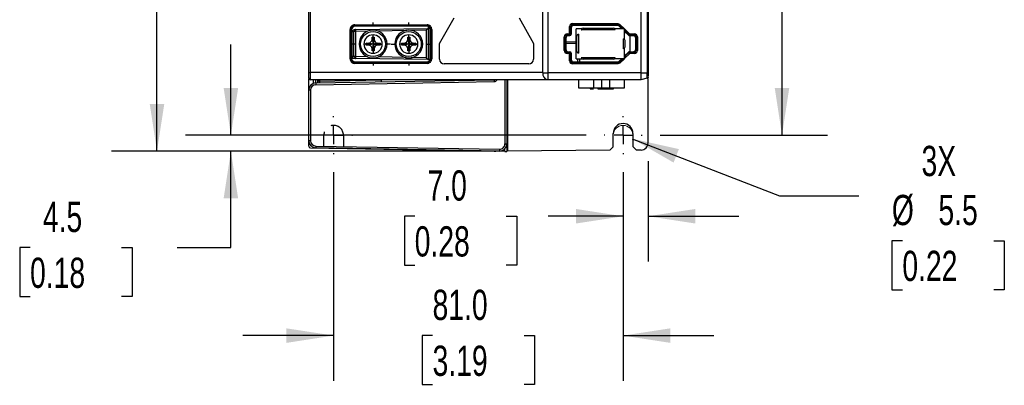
# Model space of a CAD drawing. Header units: millimetres. Extents: x 0 to 1118, y 0 to 864.
# Tile 3 of 20: x 231 to 507, y 173 to 275. Entities that reach past the tile are written whole.
import ezdxf

# ---------------------------------------------------------------- set-up
doc = ezdxf.new("R2010")
doc.units = ezdxf.units.MM
doc.header["$LTSCALE"] = 4
doc.linetypes.add('CENTERX2', pattern=[20.32, 12.7, -2.54, 2.54, -2.54])
doc.linetypes.add('HIDDEN', pattern=[1.905, 1.27, -0.635])
doc.layers.add('CENTER', color=40, linetype='CENTERX2')
doc.layers.add('HIDDEN', color=102, linetype='HIDDEN')
doc.layers.add('DIMENSIONS', color=140, linetype='Continuous', lineweight=25)
doc.styles.add('SLDTEXTSTYLE0', font='TXT', dxfattribs={"width": 0.7})
doc.dimstyles.new('SLDDIMSTYLE0', dxfattribs={"dimtxt": 8.632031, "dimasz": 13.208, "dimexe": 0, "dimexo": 0.0625, "dimgap": 2.158008, "dimtad": 0, "dimtih": 1, "dimtoh": 1, "dimrnd": 1e-09, "dimzin": 12, "dimdsep": 46, "dimtxsty": 'SLDTEXTSTYLE0', "dimsah": 1, "dimcen": 0, "dimadec": 0, "dimazin": 3, "dimtfac": 1, "dimtofl": 0, "dimtmove": 0, "dimatfit": 3, "dimfxl": 0, "dimfrac": 2, "dimtolj": 1, "dimtzin": 12, "dimarcsym": 0})
doc.dimstyles.new('SLDDIMSTYLE1', dxfattribs={"dimtxt": 8.632031, "dimasz": 13.208, "dimexe": 0, "dimexo": 0.0625, "dimgap": 2.158008, "dimtad": 0, "dimtih": 1, "dimtoh": 1, "dimrnd": 1e-09, "dimzin": 4, "dimdsep": 46, "dimtxsty": 'SLDTEXTSTYLE0', "dimsah": 1, "dimcen": 0.09, "dimadec": 0, "dimazin": 1, "dimtfac": 1, "dimtmove": 0, "dimatfit": 0, "dimfxl": 0, "dimfrac": 2, "dimtolj": 1, "dimtzin": 12, "dimarcsym": 0})
doc.dimstyles.new('SLDDIMSTYLE2', dxfattribs={"dimtxt": 8.632031, "dimasz": 13.208, "dimexe": 0, "dimexo": 0.0625, "dimgap": 2.158008, "dimtad": 0, "dimtih": 1, "dimtoh": 1, "dimrnd": 1e-09, "dimzin": 4, "dimdsep": 46, "dimtxsty": 'SLDTEXTSTYLE0', "dimsah": 1, "dimcen": 0.09, "dimadec": 0, "dimazin": 1, "dimtfac": 1, "dimtofl": 0, "dimtmove": 0, "dimatfit": 3, "dimfxl": 0, "dimfrac": 2, "dimtolj": 1, "dimtzin": 12, "dimarcsym": 0})
doc.dimstyles.new('SLDDIMSTYLE3', dxfattribs={"dimtxt": 8.632031, "dimasz": 13.208, "dimexe": 0, "dimexo": 0.0625, "dimgap": 2.158008, "dimtad": 0, "dimtih": 1, "dimtoh": 1, "dimrnd": 1e-09, "dimzin": 12, "dimdsep": 46, "dimtxsty": 'SLDTEXTSTYLE0', "dimsah": 1, "dimcen": 0.09, "dimadec": 0, "dimazin": 3, "dimtfac": 1, "dimtmove": 0, "dimatfit": 0, "dimfxl": 0, "dimfrac": 2, "dimtolj": 1, "dimtzin": 12, "dimarcsym": 0})

# ---------------------------------------------------------------- blocks, each defined once
blk = doc.blocks.new('_D')
at = {"layer": 'DIMENSIONS'}
for p, q in [((402.6, 242.1), (443.83, 226.07)), ((443.83, 226.07), (466.06, 226.07)), ((478.21, 213.53), (475.31, 213.53)), ((475.31, 213.53), (475.31, 199.82)), ((503.86, 213.53), (506.76, 213.53)), ((506.76, 213.53), (506.76, 199.82)), ((475.31, 199.82), (478.21, 199.82)), ((506.76, 199.82), (503.86, 199.82))]:
    blk.add_line(p, q, dxfattribs=at)
blk.add_solid([(402.6, 242.1), (414.17, 235.42), (415.65, 239.2)], dxfattribs=at)
at = {"layer": 'DIMENSIONS', "char_height": 8.467, "attachment_point": 1, "style": 'SLDTEXTSTYLE0'}
for s, insert in [('3X', (483.58, 240.1)), ('%%c', (475.28, 226.38)), ('5.5', (488.31, 226.38)), ('0.22', (478.21, 210.73))]:
    blk.add_mtext(s, dxfattribs=dict(at, insert=insert))
blk = doc.blocks.new('_D_3')
at = {"layer": 'DIMENSIONS'}
for p, q in [((307.46, 418.61), (256.84, 418.61)), ((269.54, 418.61), (269.54, 344.26)), ((256.72, 328.61), (253.82, 328.61)), ((253.82, 328.61), (253.82, 314.89)), ((282.37, 328.61), (285.27, 328.61)), ((285.27, 328.61), (285.27, 314.89)), ((253.82, 314.89), (256.72, 314.89)), ((285.27, 314.89), (282.37, 314.89)), ((269.54, 238.61), (269.54, 312.95)), ((362.55, 238.61), (256.84, 238.61))]:
    blk.add_line(p, q, dxfattribs=at)
for points in [[(269.54, 418.61), (267.51, 405.4), (271.58, 405.4)], [(269.54, 238.61), (271.58, 251.82), (267.51, 251.82)]]:
    blk.add_solid(points, dxfattribs=at)
at = {"layer": 'DIMENSIONS', "char_height": 8.467, "attachment_point": 1, "style": 'SLDTEXTSTYLE0'}
for s, insert in [('180.0', (253.13, 341.45)), ('7.09', (256.72, 325.8))]:
    blk.add_mtext(s, dxfattribs=dict(at, insert=insert))
blk = doc.blocks.new('_D_4')
at = {"layer": 'DIMENSIONS'}
for p, q in [((410.41, 413.11), (457.22, 413.11)), ((444.52, 413.11), (444.52, 343.75)), ((431.7, 328.1), (428.8, 328.1)), ((428.8, 328.1), (428.8, 314.38)), ((457.35, 328.1), (460.25, 328.1)), ((460.25, 328.1), (460.25, 314.38)), ((428.8, 314.38), (431.7, 314.38)), ((460.25, 314.38), (457.35, 314.38)), ((444.52, 243.09), (444.52, 312.45)), ((410.41, 243.09), (457.22, 243.09))]:
    blk.add_line(p, q, dxfattribs=at)
for points in [[(444.52, 413.11), (442.49, 399.9), (446.55, 399.9)], [(444.52, 243.09), (446.55, 256.3), (442.49, 256.3)]]:
    blk.add_solid(points, dxfattribs=at)
at = {"layer": 'DIMENSIONS', "char_height": 8.467, "attachment_point": 1, "style": 'SLDTEXTSTYLE0'}
for s, insert in [('170.0', (428.11, 340.95)), ('6.69', (431.7, 325.29))]:
    blk.add_mtext(s, dxfattribs=dict(at, insert=insert))
blk = doc.blocks.new('_D_5')
at = {"layer": 'DIMENSIONS'}
for p, q in [((407.04, 235.85), (407.04, 207.69)), ((400.04, 232.72), (400.04, 207.69)), ((341.69, 220.39), (338.79, 220.39)), ((338.79, 220.39), (338.79, 206.68)), ((367.34, 220.39), (370.24, 220.39)), ((370.24, 220.39), (370.24, 206.68)), ((400.04, 220.39), (379.04, 220.39)), ((407.04, 220.39), (432.44, 220.39)), ((338.79, 206.68), (341.69, 206.68)), ((370.24, 206.68), (367.34, 206.68))]:
    blk.add_line(p, q, dxfattribs=at)
for points in [[(400.04, 220.39), (386.83, 222.43), (386.83, 218.36)], [(407.04, 220.39), (420.24, 218.36), (420.24, 222.43)]]:
    blk.add_solid(points, dxfattribs=at)
at = {"layer": 'DIMENSIONS', "char_height": 8.467, "attachment_point": 1, "style": 'SLDTEXTSTYLE0'}
for s, insert in [('7.0', (345.28, 233.24)), ('0.28', (341.69, 217.59))]:
    blk.add_mtext(s, dxfattribs=dict(at, insert=insert))
blk = doc.blocks.new('_D_6')
at = {"layer": 'DIMENSIONS'}
for p, q in [((290.23, 243.09), (290.23, 268.49)), ((389.67, 243.09), (277.53, 243.09)), ((362.36, 238.61), (277.53, 238.61)), ((290.23, 211.6), (290.23, 238.61)), ((234, 211.6), (231.1, 211.6)), ((231.1, 211.6), (231.1, 197.88)), ((259.65, 211.6), (262.55, 211.6)), ((262.55, 211.6), (262.55, 197.88)), ((275.21, 211.6), (290.23, 211.6)), ((231.1, 197.88), (234, 197.88)), ((262.55, 197.88), (259.65, 197.88))]:
    blk.add_line(p, q, dxfattribs=at)
for points in [[(290.23, 243.09), (292.26, 256.3), (288.2, 256.3)], [(290.23, 238.61), (288.2, 225.4), (292.26, 225.4)]]:
    blk.add_solid(points, dxfattribs=at)
at = {"layer": 'DIMENSIONS', "char_height": 8.467, "attachment_point": 1, "style": 'SLDTEXTSTYLE0'}
for s, insert in [('4.5', (237.59, 224.45)), ('0.18', (234, 208.8))]:
    blk.add_mtext(s, dxfattribs=dict(at, insert=insert))
blk = doc.blocks.new('_D_8')
at = {"layer": 'DIMENSIONS'}
for p, q in [((318.99, 232.72), (318.99, 174.28)), ((400.04, 232.72), (400.04, 174.28)), ((318.99, 186.98), (293.59, 186.98)), ((346.69, 186.98), (343.79, 186.98)), ((343.79, 186.98), (343.79, 173.26)), ((372.34, 186.98), (375.24, 186.98)), ((375.24, 186.98), (375.24, 173.26)), ((400.04, 186.98), (425.44, 186.98)), ((343.79, 173.26), (346.69, 173.26)), ((375.24, 173.26), (372.34, 173.26))]:
    blk.add_line(p, q, dxfattribs=at)
for points in [[(318.99, 186.98), (305.78, 189.01), (305.78, 184.94)], [(400.04, 186.98), (413.24, 184.94), (413.24, 189.01)]]:
    blk.add_solid(points, dxfattribs=at)
at = {"layer": 'DIMENSIONS', "char_height": 8.467, "attachment_point": 1, "style": 'SLDTEXTSTYLE0'}
for s, insert in [('81.0', (346.69, 199.82)), ('3.19', (346.69, 184.17))]:
    blk.add_mtext(s, dxfattribs=dict(at, insert=insert))
blk = doc.blocks.new('SW_CENTERMARKSYMBOL_0')
at = {"layer": 'CENTER', "color": 0}
for p, q in [((0, 5.08), (0, 6.04)), ((-5.08, 0), (-6.04, 0)), ((0, 0), (-2.54, 0)), ((0, 0), (0, 2.54)), ((0, 0), (0, -2.54)), ((0, 0), (2.54, 0)), ((5.08, 0), (6.04, 0)), ((0, -5.08), (0, -6.04))]:
    blk.add_line(p, q, dxfattribs=at)
blk = doc.blocks.new('SW_CENTERMARKSYMBOL_1')
at = {"layer": 'CENTER', "color": 0}
for p, q in [((0, 5.08), (0, 6.04)), ((-5.08, 0), (-6.04, 0)), ((0, 0), (-2.54, 0)), ((0, 0), (0, 2.54)), ((0, 0), (0, -2.54)), ((0, 0), (2.54, 0)), ((5.08, 0), (6.04, 0)), ((0, -5.08), (0, -6.04))]:
    blk.add_line(p, q, dxfattribs=at)
blk = doc.blocks.new('SW_CENTERMARKSYMBOL_3')
at = {"layer": 'CENTER', "color": 0}
for p, q in [((0, 5.08), (0, 5.29)), ((-5.08, 0), (-5.29, 0)), ((0, 0), (-2.54, 0)), ((0, 0), (0, 2.54)), ((0, 0), (0, -2.54)), ((0, 0), (2.54, 0)), ((5.08, 0), (5.29, 0)), ((0, -5.08), (0, -5.29))]:
    blk.add_line(p, q, dxfattribs=at)
blk = doc.blocks.new('SW_CENTERMARKSYMBOL_4')
at = {"layer": 'CENTER', "color": 0}
for p, q in [((0, 5.08), (0, 5.29)), ((-5.08, 0), (-5.29, 0)), ((0, 0), (-2.54, 0)), ((0, 0), (0, 2.54)), ((0, 0), (0, -2.54)), ((0, 0), (2.54, 0)), ((5.08, 0), (5.29, 0)), ((0, -5.08), (0, -5.29))]:
    blk.add_line(p, q, dxfattribs=at)

msp = doc.modelspace()

# ---------------------------------------------------------------- linework, layer by layer
for p, q in [((312.036, 260.606), (312.036, 386.894)), ((312.536, 260.606), (312.536, 386.894)), ((377.547, 260.606), (377.547, 386.894)), ((378.95, 387.263), (378.95, 260.505)), ((405.123, 260.506), (405.123, 387.263)), ((406.811, 387.514), (406.811, 260.506)), ((407.036, 387.684), (407.036, 260.505)), ((348.64, 268.766), (352.705, 275.938)), ((370.891, 275.94), (374.956, 268.77)), ((324.919, 274.021), (345.154, 274.021)), ((324.919, 274.021), (324.919, 273.815)), ((324.919, 273.722), (345.154, 273.722)), ((325.035, 273.606), (324.919, 273.722)), ((345.037, 273.606), (325.035, 273.606)), ((325.128, 272.651), (345.436, 273.006)), ((345.154, 273.722), (345.037, 273.606)), ((345.154, 274.021), (345.154, 273.815)), ((345.436, 273.519), (345.436, 273.006)), ((345.436, 273.006), (345.436, 264.251)), ((385.071, 271.651), (385.071, 273.547)), ((385.071, 273.547), (385.291, 273.547)), ((385.291, 273.547), (385.398, 273.547)), ((385.398, 271.651), (385.398, 273.547)), ((385.589, 273.354), (385.398, 273.547)), ((385.589, 271.458), (385.589, 273.354)), ((385.868, 274.349), (392.036, 274.349)), ((385.89, 274.051), (385.893, 274.051)), ((385.893, 274.051), (392.036, 274.05)), ((385.893, 274.051), (386.087, 273.856)), ((386.084, 273.856), (386.087, 273.856)), ((386.087, 273.856), (392.036, 273.856)), ((386.936, 264.504), (386.936, 272.904)), ((388.48, 272.904), (386.936, 272.904)), ((388.839, 273.056), (397.336, 273.056)), ((392.036, 274.349), (398.575, 274.349)), ((392.036, 274.05), (398.545, 274.051)), ((392.036, 273.856), (398.467, 273.856)), ((400.436, 272.904), (397.695, 272.904)), ((398.467, 273.856), (398.545, 274.051)), ((398.467, 273.856), (398.471, 273.856)), ((398.545, 274.051), (398.549, 274.051)), ((398.892, 273.908), (398.815, 273.714)), ((398.815, 273.714), (399.65, 272.904)), ((399.926, 272.904), (398.892, 273.908)), ((399.127, 274.123), (400.386, 272.904)), ((400.436, 269.965), (400.436, 272.904)), ((323.621, 264.488), (323.621, 272.723)), ((323.827, 272.723), (323.621, 272.723)), ((323.92, 264.488), (323.92, 272.723)), ((323.92, 272.723), (324.036, 272.607)), ((324.036, 272.607), (324.036, 264.604)), ((324.147, 265.122), (324.147, 272.134)), ((325.128, 272.151), (324.636, 272.151)), ((324.636, 265.105), (324.636, 272.151)), ((328.555, 272.211), (325.128, 272.151)), ((325.128, 272.151), (325.128, 265.105)), ((329.744, 269.898), (329.753, 270.544)), ((329.753, 270.544), (330.32, 270.544)), ((329.753, 270.544), (330.036, 268.606)), ((330.32, 270.544), (330.036, 268.606)), ((330.32, 270.544), (330.329, 269.898)), ((339.517, 272.402), (331.278, 272.258)), ((339.744, 269.898), (339.753, 270.544)), ((339.753, 270.544), (340.32, 270.544)), ((339.753, 270.544), (340.036, 268.606)), ((340.32, 270.544), (340.036, 268.606)), ((340.32, 270.544), (340.329, 269.898)), ((344.928, 272.497), (340.472, 272.419)), ((344.928, 272.497), (344.928, 264.76)), ((346.036, 272.607), (346.152, 272.723)), ((346.036, 264.604), (346.036, 272.607)), ((346.152, 272.723), (346.152, 264.488)), ((346.452, 272.723), (346.245, 272.723)), ((346.452, 272.723), (346.452, 264.488)), ((383.566, 266.765), (383.566, 270.646)), ((383.566, 270.646), (383.789, 270.646)), ((383.789, 270.646), (383.898, 270.646)), ((383.898, 266.765), (383.898, 270.646)), ((384.089, 270.453), (383.898, 270.646)), ((384.089, 266.958), (384.089, 270.453)), ((384.389, 271.151), (384.393, 271.151)), ((384.897, 271.151), (384.393, 271.151)), ((384.393, 271.151), (384.588, 270.956)), ((384.588, 270.956), (384.583, 270.956)), ((384.588, 270.956), (385.091, 270.956)), ((384.901, 271.151), (384.897, 271.151)), ((384.897, 271.151), (385.091, 270.956)), ((385.071, 271.651), (385.291, 271.651)), ((385.091, 270.956), (385.095, 270.956)), ((385.291, 271.651), (385.398, 271.651)), ((385.398, 271.651), (385.589, 271.458)), ((387.089, 266.576), (387.089, 270.836)), ((387.581, 271.335), (387.539, 271.333)), ((387.539, 271.333), (387.539, 266.078)), ((387.581, 271.335), (387.581, 266.076)), ((388.339, 272.564), (388.342, 272.606)), ((397.836, 272.564), (388.339, 272.564)), ((397.834, 272.606), (388.342, 272.606)), ((397.834, 272.606), (397.836, 272.564)), ((400.436, 272.855), (401.828, 271.508)), ((400.436, 272.139), (401.506, 271.098)), ((401.582, 271.292), (400.437, 272.407)), ((401.582, 271.292), (401.506, 271.098)), ((401.849, 270.956), (401.853, 270.956)), ((401.932, 271.152), (401.853, 270.956)), ((401.853, 270.956), (402.99, 270.956)), ((401.932, 271.152), (401.926, 271.152)), ((403.186, 271.153), (401.932, 271.152)), ((401.967, 271.451), (403.227, 271.451)), ((402.003, 266.455), (402.003, 270.956)), ((402.99, 270.956), (403.186, 271.153)), ((402.998, 270.956), (402.99, 270.956)), ((403.186, 271.153), (403.192, 271.152)), ((403.68, 270.644), (403.489, 270.451)), ((403.489, 270.451), (403.489, 266.96)), ((403.794, 270.644), (403.68, 270.644)), ((403.68, 270.644), (403.68, 266.767)), ((403.978, 270.644), (403.794, 270.644)), ((404.026, 270.644), (403.978, 270.644)), ((404.026, 270.644), (404.026, 266.767)), ((328.096, 268.606), (328.098, 268.889)), ((328.098, 268.322), (328.096, 268.606)), ((328.098, 268.889), (328.744, 268.898)), ((330.036, 268.606), (328.098, 268.889)), ((330.036, 268.606), (328.098, 268.322)), ((328.744, 268.313), (328.098, 268.322)), ((330.036, 268.606), (328.744, 268.898)), ((330.036, 268.606), (328.744, 268.313)), ((329.744, 269.898), (330.036, 268.606)), ((330.036, 268.606), (329.744, 267.313)), ((330.036, 268.606), (329.753, 266.667)), ((330.329, 269.898), (330.036, 268.606)), ((331.329, 268.898), (330.036, 268.606)), ((331.974, 268.889), (330.036, 268.606)), ((330.036, 268.606), (330.329, 267.313)), ((331.329, 268.313), (330.036, 268.606)), ((330.036, 268.606), (330.32, 266.667)), ((331.974, 268.322), (330.036, 268.606)), ((331.329, 268.898), (331.974, 268.889)), ((331.974, 268.322), (331.329, 268.313)), ((331.974, 268.889), (331.974, 268.322)), ((338.096, 268.606), (338.098, 268.889)), ((338.098, 268.322), (338.096, 268.606)), ((338.098, 268.889), (338.744, 268.898)), ((340.036, 268.606), (338.098, 268.889)), ((340.036, 268.606), (338.098, 268.322)), ((338.744, 268.313), (338.098, 268.322)), ((340.036, 268.606), (338.744, 268.898)), ((340.036, 268.606), (338.744, 268.313)), ((339.744, 269.898), (340.036, 268.606)), ((340.036, 268.606), (339.744, 267.313)), ((340.036, 268.606), (339.753, 266.667)), ((340.329, 269.898), (340.036, 268.606)), ((341.329, 268.898), (340.036, 268.606)), ((341.974, 268.889), (340.036, 268.606)), ((340.036, 268.606), (340.329, 267.313)), ((341.329, 268.313), (340.036, 268.606)), ((340.036, 268.606), (340.32, 266.667)), ((341.974, 268.322), (340.036, 268.606)), ((341.329, 268.898), (341.974, 268.889)), ((341.974, 268.322), (341.329, 268.313)), ((341.974, 268.889), (341.974, 268.322)), ((348.64, 264.377), (348.64, 268.766)), ((374.956, 268.77), (374.956, 264.377)), ((384.089, 269.269), (386.936, 269.195)), ((386.936, 268.695), (384.089, 268.769)), ((400.098, 270.105), (400.139, 270.103)), ((400.098, 267.306), (400.098, 270.105)), ((400.139, 267.308), (400.139, 270.103)), ((400.436, 264.504), (400.436, 267.446)), ((400.589, 267.806), (400.589, 269.606)), ((324.147, 265.122), (324.036, 265.124)), ((324.146, 264.639), (324.036, 264.642)), ((328.477, 265.047), (325.128, 265.105)), ((329.753, 266.667), (329.744, 267.313)), ((330.32, 266.667), (329.753, 266.667)), ((330.329, 267.313), (330.32, 266.667)), ((339.267, 264.859), (331.488, 264.994)), ((339.753, 266.667), (339.744, 267.313)), ((340.32, 266.667), (339.753, 266.667)), ((340.329, 267.313), (340.32, 266.667)), ((344.928, 264.76), (340.681, 264.834)), ((383.566, 266.765), (383.789, 266.765)), ((383.789, 266.765), (383.898, 266.765)), ((383.898, 266.765), (384.089, 266.958)), ((384.393, 266.26), (384.389, 266.26)), ((384.587, 266.455), (384.393, 266.26)), ((384.897, 266.26), (384.393, 266.26)), ((384.587, 266.456), (384.583, 266.456)), ((384.587, 266.455), (385.091, 266.456)), ((385.091, 266.456), (384.897, 266.26)), ((384.897, 266.26), (384.901, 266.26)), ((385.071, 263.864), (385.071, 265.76)), ((385.071, 265.76), (385.291, 265.76)), ((385.095, 266.455), (385.091, 266.456)), ((385.291, 265.76), (385.398, 265.76)), ((385.589, 265.953), (385.398, 265.76)), ((385.398, 263.864), (385.398, 265.76)), ((385.589, 264.057), (385.589, 265.953)), ((387.581, 266.076), (387.539, 266.078)), ((388.339, 264.847), (397.836, 264.847)), ((388.339, 264.847), (388.342, 264.806)), ((388.342, 264.806), (397.834, 264.806)), ((397.834, 264.806), (397.836, 264.847)), ((400.098, 267.306), (400.139, 267.308)), ((400.436, 265.272), (401.506, 266.313)), ((401.828, 265.903), (400.436, 264.556)), ((401.582, 266.119), (400.437, 265.004)), ((401.506, 266.313), (401.582, 266.119)), ((401.853, 266.456), (401.849, 266.455)), ((401.932, 266.259), (401.853, 266.456)), ((401.853, 266.455), (402.99, 266.455)), ((401.926, 266.259), (401.932, 266.259)), ((403.186, 266.258), (401.932, 266.259)), ((403.227, 265.96), (401.967, 265.96)), ((402.998, 266.456), (402.99, 266.456)), ((403.186, 266.258), (402.99, 266.455)), ((403.192, 266.259), (403.186, 266.258)), ((403.489, 266.96), (403.68, 266.767)), ((403.794, 266.767), (403.68, 266.767)), ((403.978, 266.767), (403.794, 266.767)), ((404.026, 266.767), (403.978, 266.767)), ((323.621, 264.488), (323.827, 264.488)), ((324.036, 264.604), (323.92, 264.488)), ((324.919, 263.489), (325.035, 263.606)), ((345.154, 263.489), (324.919, 263.489)), ((324.919, 263.19), (324.919, 263.396)), ((345.154, 263.19), (324.919, 263.19)), ((325.035, 263.606), (345.037, 263.606)), ((345.436, 264.251), (325.128, 264.605)), ((345.037, 263.606), (345.154, 263.489)), ((345.154, 263.19), (345.154, 263.396)), ((345.965, 264.242), (345.436, 264.251)), ((346.152, 264.488), (346.036, 264.604)), ((346.452, 264.488), (346.245, 264.488)), ((373.614, 263.035), (349.983, 263.035)), ((385.071, 263.864), (385.291, 263.864)), ((385.291, 263.864), (385.398, 263.864)), ((385.398, 263.864), (385.589, 264.057)), ((392.036, 263.062), (385.868, 263.061)), ((385.893, 263.36), (385.89, 263.36)), ((386.087, 263.556), (385.893, 263.36)), ((392.036, 263.361), (385.893, 263.36)), ((386.087, 263.556), (386.084, 263.556)), ((392.036, 263.556), (386.087, 263.556)), ((386.936, 264.504), (388.484, 264.504)), ((387.345, 263.556), (387.345, 264.504)), ((387.836, 264.504), (387.836, 263.556)), ((397.336, 264.356), (388.839, 264.356)), ((398.467, 263.556), (392.036, 263.556)), ((398.545, 263.36), (392.036, 263.361)), ((398.575, 263.062), (392.036, 263.062)), ((400.436, 264.504), (397.691, 264.504)), ((398.545, 263.36), (398.467, 263.556)), ((398.471, 263.556), (398.467, 263.556)), ((398.549, 263.36), (398.545, 263.36)), ((398.815, 263.697), (399.646, 264.504)), ((398.815, 263.697), (398.892, 263.503)), ((399.922, 264.503), (398.892, 263.503)), ((400.383, 264.504), (399.127, 263.288)), ((312.036, 259.106), (312.036, 260.606)), ((312.036, 260.606), (312.536, 260.606)), ((377.547, 260.606), (312.536, 260.606)), ((312.536, 258.606), (312.536, 260.606)), ((377.547, 260.606), (377.536, 260.503)), ((377.536, 260.503), (378.95, 260.505)), ((405.123, 260.506), (406.811, 260.506)), ((407.036, 260.505), (407.036, 259.545)), ((312.036, 255.725), (312.036, 259.001)), ((379.036, 258.606), (312.536, 258.606)), ((313.336, 257.587), (313.336, 258.606)), ((313.997, 257.225), (363.941, 258.097)), ((314.001, 257.725), (363.945, 258.597)), ((314.036, 257.726), (314.036, 258.606)), ((314.536, 258.243), (314.536, 258.606)), ((314.536, 257.735), (314.536, 258.243)), ((314.572, 258.243), (314.536, 258.243)), ((315.028, 258.243), (314.572, 258.243)), ((315.028, 258.606), (315.028, 258.243)), ((315.028, 258.243), (332.346, 258.545)), ((332.346, 258.606), (332.346, 258.045)), ((366.923, 258.606), (366.923, 240.641)), ((367.436, 258.606), (367.436, 240.641)), ((367.633, 258.606), (367.633, 238.607)), ((379.036, 258.606), (378.837, 258.655)), ((405.036, 258.606), (379.036, 258.606)), ((387.506, 258.606), (387.506, 256.311)), ((391.766, 258.606), (391.766, 256.394)), ((391.766, 256.394), (394.061, 256.394)), ((391.766, 256.315), (391.766, 256.394)), ((394.061, 256.394), (394.061, 258.606)), ((394.061, 256.394), (396.356, 256.394)), ((396.356, 256.394), (396.356, 258.606)), ((400.436, 256.311), (400.436, 258.606)), ((406.809, 259.049), (405.036, 258.606)), ((406.91, 259.074), (407.036, 259.106)), ((407.036, 240.934), (407.036, 259.001)), ((312.036, 241.538), (312.036, 255.725)), ((312.523, 255.725), (312.523, 241.538)), ((387.506, 256.311), (391.703, 256.311)), ((390.811, 256.306), (391.652, 256.306)), ((390.811, 256.306), (390.811, 256.106)), ((390.811, 256.106), (391.752, 256.106)), ((391.811, 256.306), (396.311, 256.306)), ((392.924, 256.306), (392.924, 256.106)), ((392.924, 256.106), (395.824, 256.106)), ((395.824, 256.306), (395.824, 256.106)), ((395.824, 256.106), (397.311, 256.106)), ((396.366, 256.306), (397.311, 256.306)), ((396.42, 256.311), (400.436, 256.311)), ((397.311, 256.106), (397.311, 256.306)), ((397.286, 239.866), (397.286, 243.606)), ((402.786, 243.606), (402.786, 239.932)), ((312.036, 240.012), (312.036, 241.538)), ((312.523, 241.538), (312.036, 241.538)), ((313.997, 240.038), (365.397, 239.141)), ((366.923, 240.641), (367.436, 240.641)), ((367.436, 240.641), (367.436, 239.606)), ((396.285, 238.857), (397.286, 239.866)), ((403.805, 238.923), (402.786, 239.932)), ((312.528, 239.512), (363.945, 238.614)), ((365.401, 238.641), (314.001, 239.538)), ((363.945, 238.614), (363.945, 238.666)), ((363.945, 238.614), (364.436, 238.606)), ((364.436, 238.606), (364.436, 238.658)), ((366.936, 238.562), (364.436, 238.606)), ((366.936, 238.562), (366.936, 239.333)), ((366.936, 238.562), (367.436, 238.553)), ((367.225, 239.764), (367.436, 239.606)), ((367.436, 239.606), (367.436, 238.553)), ((396.285, 238.857), (367.633, 238.607)), ((405.054, 238.934), (403.805, 238.923))]:
    msp.add_line(p, q)
at = {"flags": 128}
for points in [[(398.815, 273.714), (398.656, 273.818), (398.471, 273.856)], [(398.575, 274.349), (398.873, 274.29), (399.127, 274.123)], [(325.127, 272.16), (325.127, 272.159), (325.127, 272.158), (325.127, 272.157), (325.127, 272.155), (325.127, 272.154), (325.127, 272.153), (325.128, 272.152), (325.128, 272.151)], [(384.365, 271.45), (384.429, 271.45), (384.492, 271.45), (384.555, 271.45), (384.618, 271.45), (384.681, 271.45), (384.745, 271.45), (384.808, 271.45), (384.871, 271.45)], [(401.828, 271.508), (401.892, 271.465), (401.967, 271.451)], [(324.138, 264.658), (324.297, 264.654), (324.45, 264.651), (324.591, 264.648), (324.715, 264.645)], [(324.636, 265.105), (324.612, 265.106), (324.595, 265.107)], [(325.128, 265.105), (325.031, 265.105), (324.939, 265.105), (324.854, 265.105), (324.78, 265.105), (324.719, 265.105), (324.673, 265.105), (324.646, 265.105), (324.636, 265.105)], [(384.871, 265.961), (384.808, 265.961), (384.745, 265.961), (384.681, 265.961), (384.618, 265.961), (384.555, 265.961), (384.492, 265.961), (384.429, 265.961), (384.365, 265.961)], [(401.967, 265.96), (401.891, 265.945), (401.828, 265.903)], [(399.127, 263.288), (398.868, 263.119), (398.575, 263.062)], [(392.036, 260.505), (385.468, 260.505), (378.95, 260.505)], [(405.123, 260.506), (398.604, 260.505), (392.036, 260.505)], [(406.973, 259.155), (406.9, 259.088), (406.809, 259.049)], [(406.973, 260.506), (406.901, 260.506), (406.811, 260.506)], [(407.036, 260.505), (407.02, 260.505), (406.973, 260.506)], [(407.036, 259.34), (407.02, 259.242), (406.973, 259.155)], [(407.019, 259.269), (407.02, 259.266), (407.032, 259.291)], [(312.523, 255.725), (312.336, 255.725), (312.178, 255.725), (312.073, 255.725), (312.036, 255.725)]]:
    msp.add_lwpolyline(points, dxfattribs=at)
for centre in [(330.036, 268.606), (340.036, 268.606)]:
    msp.add_circle(centre, 3.5)
for centre, radius, start, end in [((324.918, 272.724), 1.297, 89.94524, 180.05476), ((324.917, 272.724), 0.997, 89.91349, 180.08194), ((325.035, 272.607), 0.998, 89.96546, 180.03379), ((357.164, 273.816), 32.246, 180.00245, 180.16784), ((358.26, 259.675), 18.497, 133.89063, 136.1194), ((345.038, 272.607), 0.998, 359.96401, 90.03523), ((345.155, 272.724), 1.297, 359.94524, 90.05476), ((268.835, 273.816), 76.319, 359.92909, 359.99897), ((345.155, 272.724), 0.997, 359.91351, 90.08191), ((385.872, 273.549), 0.801, 90.29387, 180.14286), ((385.896, 273.552), 0.499, 90.75008, 180.64689), ((386.089, 273.356), 0.5, 90.64423, 180.2064), ((387.779, 274.363), 1.911, 180.42218, 189.40963), ((388.839, 272.556), 0.5, 90, 174.26083), ((397.336, 272.556), 0.5, 5.73917, 90), ((397.036, 274.353), 1.538, 348.66974, 359.85152), ((398.543, 273.553), 0.498, 45.40851, 89.2809), ((398.019, 275.097), 1.476, 306.29019, 318.69674), ((323.826, 196.487), 76.236, 89.92901, 89.99897), ((325.133, 271.463), 1.193, 96.21358, 145.77762), ((316.94, 488.616), 216.602, 271.90667, 272.02745), ((325.136, 272.151), 0.5, 91, 180), ((332.124, 272.403), 7.001, 177.97187, 181.99292), ((330.036, 268.606), 3.9, 90, 270), ((330.036, 268.606), 2.571, 90, 180), ((330.036, 268.606), 3.9, 270, 90), ((330.036, 268.606), 2.571, 360, 90), ((340.036, 268.606), 3.9, 90, 270), ((340.036, 268.606), 2.571, 90, 180), ((340.036, 268.606), 3.9, 270, 90), ((340.036, 268.606), 2.571, 0, 90), ((346.247, 240.475), 32.248, 90.00245, 90.16783), ((384.368, 270.648), 0.802, 90.18142, 180.15005), ((384.399, 270.65), 0.501, 91.23372, 180.48573), ((384.59, 270.455), 0.5, 90.78922, 180.26863), ((385.284, 271.385), 0.92, 175.94422, 194.7076), ((385.863, 271.385), 0.994, 176.23945, 193.59836), ((384.871, 271.651), 0.2, 270.14153, 0.10486), ((384.896, 271.653), 0.502, 270.60364, 359.76969), ((385.089, 271.456), 0.5, 270.7228, 0.19741), ((387.589, 270.836), 0.5, 95.73917, 180), ((401.856, 271.457), 0.501, 225.74132, 269.19685), ((400.982, 272.221), 1.107, 302.86354, 319.84668), ((401.93, 271.654), 0.502, 226.19333, 269.55712), ((401.233, 271.384), 0.736, 341.61421, 5.2099), ((402.987, 270.454), 0.502, 359.66902, 88.78344), ((402.579, 271.388), 0.651, 338.77238, 5.55849), ((403.178, 270.651), 0.502, 359.16178, 88.35828), ((403.228, 270.653), 0.798, 359.33344, 90.07325), ((330.036, 268.606), 2.571, 180, 270), ((328.722, 269.92), 1.022, 271.24236, 358.75764), ((328.721, 267.29), 1.023, 1.29231, 88.70769), ((330.036, 268.606), 2.571, 270, 0), ((331.351, 269.92), 1.022, 181.24089, 268.75911), ((331.352, 267.29), 1.023, 91.29197, 178.70803), ((340.036, 268.606), 2.571, 180, 270), ((338.722, 269.92), 1.022, 271.24236, 358.75764), ((338.721, 267.29), 1.023, 1.29231, 88.70769), ((340.036, 268.606), 2.571, 270, 0), ((341.351, 269.92), 1.022, 181.24089, 268.75911), ((341.352, 267.29), 1.023, 91.29197, 178.70803), ((400.089, 269.606), 0.5, 0, 84.26083), ((400.089, 267.806), 0.5, 275.73917, 0), ((334.005, 264.867), 9.861, 178.5188, 181.32549), ((312.944, -68.96), 334.27, 88.00251, 88.0794), ((325.051, 266.11), 1.503, 243.68657, 270.29827), ((325.136, 265.105), 0.5, 180, 269), ((332.586, 264.853), 7.462, 178.06345, 181.90196), ((357.944, 277.265), 18.05, 223.85434, 226.13829), ((384.368, 266.763), 0.802, 179.86381, 269.80423), ((384.397, 266.759), 0.499, 179.2672, 269.0129), ((384.59, 266.956), 0.501, 179.75874, 269.18249), ((385.286, 266.026), 0.923, 165.30416, 184.02338), ((385.857, 266.027), 0.988, 166.35872, 183.82534), ((384.871, 265.761), 0.2, 359.86007, 89.88288), ((384.896, 265.758), 0.502, 0.22977, 89.39616), ((385.089, 265.955), 0.5, 359.80243, 89.27661), ((387.589, 266.576), 0.5, 180, 264.26083), ((388.839, 264.856), 0.5, 185.73917, 270), ((397.336, 264.856), 0.5, 270, 354.26083), ((401.855, 265.955), 0.501, 90.79236, 134.26816), ((401.93, 265.757), 0.502, 90.44306, 133.80525), ((400.981, 265.189), 1.108, 40.15299, 57.12117), ((401.233, 266.027), 0.736, 354.789, 18.37919), ((402.987, 266.958), 0.502, 271.21736, 0.32894), ((402.583, 266.023), 0.647, 354.36252, 21.31408), ((403.178, 266.76), 0.502, 271.64093, 0.83874), ((403.228, 266.758), 0.798, 269.93383, 0.66082), ((324.918, 264.487), 1.297, 179.94417, 270.05583), ((323.826, 340.741), 76.253, 270.00103, 270.07097), ((324.917, 264.487), 0.997, 179.91807, 270.08652), ((325.034, 264.603), 0.998, 179.92199, 270.07877), ((357.136, 263.395), 32.217, 179.83201, 179.99755), ((325.128, 264.606), 0.000221, 219.77594, 265.09072), ((345.038, 264.604), 0.998, 269.96852, 0.03224), ((345.155, 264.487), 1.297, 269.94417, 0.05583), ((345.155, 264.487), 0.997, 269.91806, 0.08651), ((268.89, 263.395), 76.264, 0.00103, 0.07097), ((346.247, 296.727), 32.239, 269.83212, 269.99755), ((349.987, 264.382), 1.347, 180.1832, 269.80826), ((373.609, 264.381), 1.347, 270.18996, 359.81858), ((385.871, 263.862), 0.8, 179.82165, 269.77946), ((385.896, 263.859), 0.499, 179.35194, 269.25053), ((386.089, 264.056), 0.5, 179.79218, 269.35632), ((387.145, 263.105), 1.277, 168.49722, 181.96712), ((398.466, 264.055), 0.5, 270.52336, 314.25626), ((397.049, 263.059), 1.526, 0.10593, 11.38175), ((398.543, 263.858), 0.498, 270.7195, 314.59377), ((398.018, 262.314), 1.476, 41.30288, 53.70724), ((379.12, 260.236), 1.606, 170.44856, 259.8565), ((389.392, 260.028), 10.453, 177.38818, 187.82363), ((395.376, 259.996), 9.76, 351.81005, 2.99289), ((406.737, 259.366), 0.299, 283.47782, 341.0061), ((147.686, 260.123), 259.125, 359.76236, 0.0846), ((312.536, 259.106), 0.5, 180.00013, 270), ((314.036, 255.725), 2, 90.99999, 180), ((314.023, 255.726), 1.5, 90.98976, 180.00993), ((318.777, 257.434), 4.784, 176.50518, 182.49493), ((435.953, 257.941), 121.383, 179.85375, 180.09714), ((322.872, 257.993), 7.849, 178.17502, 181.82498), ((368.701, 258.304), 4.765, 176.47998, 182.4942), ((363.953, 259.015), 0.918, 269.24713, 333.49875), ((390.811, 257.006), 0.7, 262.61666, 270), ((397.311, 257.006), 0.7, 270, 277.38334), ((400.036, 243.606), 2.75, 360, 180), ((314.036, 241.538), 2, 180, 269), ((312.536, 240.012), 0.5, 179.99998, 268.99995), ((314.024, 241.538), 1.501, 180.02185, 268.97814), ((318.777, 239.83), 4.784, 177.50506, 183.49483), ((365.423, 240.641), 1.5, 268.99135, 0.00865), ((365.436, 240.641), 2, 269, 360), ((405.06, 240.911), 1.977, 269.83141, 0.66859), ((370.177, 238.933), 4.784, 177.50506, 183.49483)]:
    msp.add_arc(centre, radius, start, end)
at = {"color": 179, "linetype": 'Continuous', "lineweight": 18}
msp.add_arc((400.036, 243.092), 2.75, 0.29171, 179.70829, dxfattribs=at)
at = {"layer": 'HIDDEN'}
for p, q in [((316.24, 239.997), (316.24, 243.106)), ((321.74, 243.106), (321.74, 239.901))]:
    msp.add_line(p, q, dxfattribs=at)
msp.add_arc((318.99, 243.092), 2.75, 0.29171, 179.70829, dxfattribs=at)

# ---------------------------------------------------------------- block references
at = {"layer": 'CENTER'}
for name, p in [('SW_CENTERMARKSYMBOL_1', (330.036, 268.606)), ('SW_CENTERMARKSYMBOL_0', (340.036, 268.606)), ('SW_CENTERMARKSYMBOL_4', (318.99, 243.092)), ('SW_CENTERMARKSYMBOL_3', (400.036, 243.092))]:
    msp.add_blockref(name, p, dxfattribs=at)

# ---------------------------------------------------------------- dimensions: what is measured, and where the dimension line sits
at = {"layer": 'DIMENSIONS'}
for base, p1, p2, dimstyle, picture, middle in [((269.543, 418.606), (367.633, 238.607), (312.536, 418.606), 'SLDDIMSTYLE2', '_D_3', (269.543, 328.606)), ((444.522, 413.106), (405.326, 243.092), (405.326, 413.106), 'SLDDIMSTYLE2', '_D_4', (444.522, 328.099)), ((290.229, 243.092), (367.436, 238.606), (394.746, 243.092), 'SLDDIMSTYLE3', '_D_6', (290.229, 211.604))]:
    dim = msp.add_linear_dim(base=base, p1=p1, p2=p2, angle=90, dimstyle=dimstyle, dxfattribs=at)
    dim.commit()
    dim.dimension.update_dxf_attribs({"geometry": picture, "text_midpoint": middle, "dimtype": 160})
dim = msp.add_diameter_dim_2p(p1=(397.473, 244.088), p2=(402.6, 242.095), text='3X\\P<>', dimstyle='SLDDIMSTYLE0', dxfattribs=at)
dim.commit()
dim.dimension.update_dxf_attribs({"geometry": '_D', "text_midpoint": (491.032, 220.394), "dimtype": 163})
for base, p1, picture, middle in [((400.036, 220.394), (407.036, 240.934), '_D_5', (354.517, 220.394)), ((400.036, 186.976), (318.99, 237.801), '_D_8', (359.513, 186.976))]:
    dim = msp.add_linear_dim(base=base, p1=p1, p2=(400.036, 237.801), dimstyle='SLDDIMSTYLE1', dxfattribs=at)
    dim.commit()
    dim.dimension.update_dxf_attribs({"geometry": picture, "text_midpoint": middle, "dimtype": 160})

doc.saveas('drawing.dxf')
